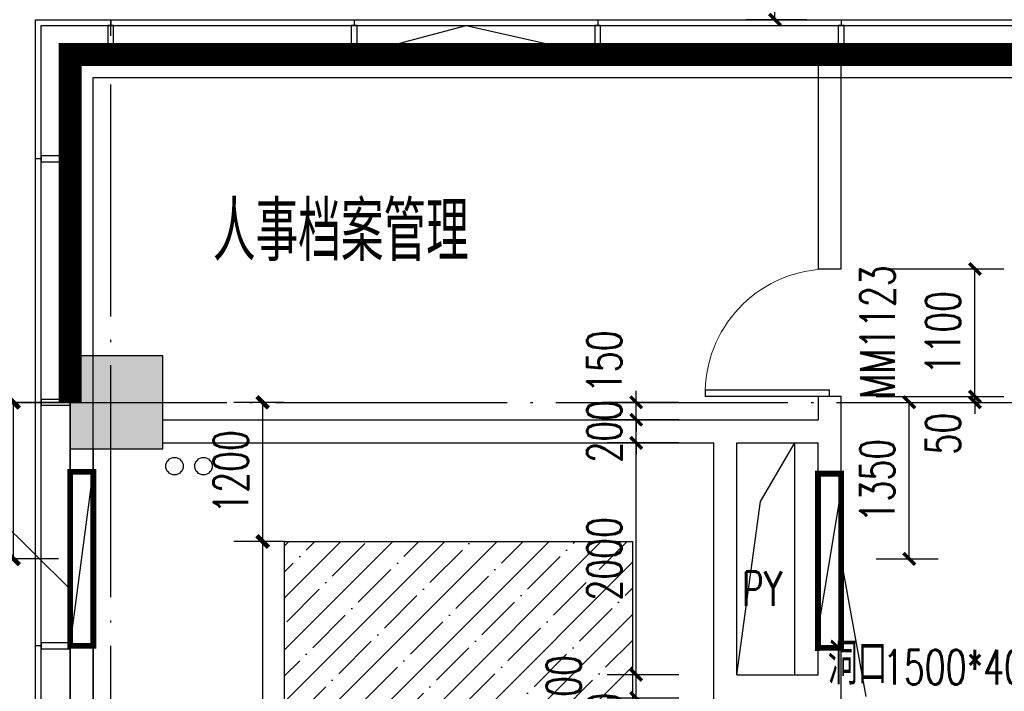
# Model space of a CAD drawing. Extents: x 797781 to 1255204, y 21234 to 1024248.
# Tile 234 of 256: x 895723 to 904215, y 292830 to 298622. Entities that reach past the tile are written whole.
import ezdxf

# ---------------------------------------------------------------- set-up
doc = ezdxf.new("R2010")
doc.units = 0
doc.header["$LTSCALE"] = 1000
doc.header["$MEASUREMENT"] = 0
doc.linetypes.add('230303生产综合楼-平面图_t8$0$DOTE', pattern=[2.42, 2, -0.2, 0.02, -0.2])
doc.linetypes.add('__DASH', pattern=[0.35, 0.25, -0.1])
for name, color, linetype in [('230303生产综合楼-平面图_t8$0$3T_WOOD', 21, 'Continuous'), ('230303生产综合楼-平面图_t8$0$COLUMN', 40, 'Continuous'), ('230303生产综合楼-平面图_t8$0$CURTWALL', 4, 'Continuous'), ('230303生产综合楼-平面图_t8$0$DIM_LEAD', 3, 'Continuous'), ('230303生产综合楼-平面图_t8$0$DOTE', 1, '230303生产综合楼-平面图_t8$0$DOTE'), ('230303生产综合楼-平面图_t8$0$H-楼板留洞', 6, 'Continuous'), ('230303生产综合楼-平面图_t8$0$PUB_DIM', 3, 'Continuous'), ('230303生产综合楼-平面图_t8$0$PUB_HATCH', 8, 'Continuous'), ('230303生产综合楼-平面图_t8$0$PUB_TEXT', 7, 'Continuous'), ('230303生产综合楼-平面图_t8$0$VPIPE-雨水', 4, 'Continuous'), ('230303生产综合楼-平面图_t8$0$WALL', 40, 'Continuous'), ('230303生产综合楼-平面图_t8$0$WINDOW', 4, 'Continuous'), ('230303生产综合楼-平面图_t8$0$WINDOW_TEXT', 7, 'Continuous'), ('230303生产综合楼-平面图_t8$0$条件', 7, 'Continuous'), ('230303生产综合楼-平面图_t8$0$板洞', 6, 'Continuous'), ('230303生产综合楼-平面图_t8$0$通风', 7, 'Continuous'), ('A-暖通提建筑洞口', 1, 'Continuous'), ('DIM_LEAD', 3, 'Continuous'), ('DUCT-新风设备标注', 3, 'Continuous'), ('PUB_DIM', 3, 'Continuous'), ('PUB_HATCH', 8, 'Continuous')]:
    doc.layers.add(name, color=color, linetype=linetype)
doc.styles.add('230303生产综合楼-平面图_t8$0$_TCH_DIM', font='SIMPLEX', dxfattribs={"bigfont": 'GBCBIG'})
doc.styles.add('230303生产综合楼-平面图_T8$0$_TCH_DIM_T3', font='SIMPLEX', dxfattribs={"width": 0.705882, "bigfont": 'GBCBIG'})
doc.styles.add('230303生产综合楼-平面图_t8$0$_TCH_WINDOW', font='SIMPLEX', dxfattribs={"height": 3.5, "bigfont": 'GBCBIG'})
doc.styles.add('_TCH_DIM_T3', font='SIMPLEX', dxfattribs={"width": 0.705882, "bigfont": 'GBCBIG'})
doc.dimstyles.new('230303生产综合楼-平面图_T8$0$_TCH_ARCH&&100', dxfattribs={"dimtxt": 297.5, "dimasz": 100, "dimexe": 250, "dimexo": 300, "dimgap": 126.25, "dimtad": 1, "dimdec": 0, "dimzin": 0, "dimdsep": 46, "dimtxsty": '230303生产综合楼-平面图_T8$0$_TCH_DIM_T3', "dimblk": '230303生产综合楼-平面图_t8$0$_ArchTick', "dimcen": 0.09, "dimclrt": 7, "dimazin": 2, "dimtfac": 1, "dimtdec": 0, "dimtix": 1, "dimtmove": 2, "dimatfit": 3, "dimfxl": 1, "dimtolj": 1, "dimtzin": 0, "dimarcsym": 0})
doc.dimstyles.new('_TCH_ARCH&&100', dxfattribs={"dimtxt": 297.5, "dimasz": 100, "dimexe": 250, "dimexo": 300, "dimgap": 126.25, "dimtad": 1, "dimdec": 0, "dimzin": 0, "dimdsep": 46, "dimtxsty": '_TCH_DIM_T3', "dimblk": 'ARCHTICK', "dimcen": 0.09, "dimclrt": 7, "dimazin": 2, "dimtfac": 1, "dimtdec": 0, "dimtix": 1, "dimtmove": 2, "dimatfit": 3, "dimfxl": 1, "dimtolj": 1, "dimtzin": 0, "dimarcsym": 0})

# ---------------------------------------------------------------- blocks, each defined once
blk = doc.blocks.new('AQ2')
at = {"color": 6, "linetype": '__DASH', "ltscale": 4, "const_width": 200}
blk.add_lwpolyline([(1032885.2, 289423.2), (1032885.2, 292423.2), (1100419.7, 292423.2), (1119335.2, 290462.2)], dxfattribs=at)
blk = doc.blocks.new('_ArchTick')
at = {"color": 0, "linetype": 'ByBlock', "const_width": 0.4}
blk.add_lwpolyline([(-0.5, -0.5), (0.5, 0.5)], dxfattribs=at)
blk = doc.blocks.new('*D6660')
at = {"layer": 'Defpoints', "color": 0, "transparency": 16777216}
for p in [(635021, 292263.9), (635709.1, 292263.9), (635709.1, 290913.9)]:
    blk.add_point(p, dxfattribs=at)
at = {"layer": 'PUB_DIM', "color": 0, "lineweight": -2, "transparency": 16777216}
for p, q in [((635409.1, 292263.9), (634771, 292263.9)), ((635021, 290913.9), (635021, 292263.9)), ((635409.1, 290913.9), (634771, 290913.9))]:
    blk.add_line(p, q, dxfattribs=at)
at = {"layer": 'PUB_DIM', "color": 0, "lineweight": -2, "transparency": 16777216, "xscale": 100, "yscale": 100, "zscale": 100}
for p, rotation in [((635021, 292263.9), 90), ((635021, 290913.9), 270)]:
    blk.add_blockref('_ArchTick', p, dxfattribs=dict(at, rotation=rotation))
at = {"layer": 'PUB_DIM', "color": 7, "transparency": 16777216, "insert": (634746, 291588.9), "char_height": 297.5, "attachment_point": 5, "rotation": 90, "style": '_TCH_DIM_T3'}
blk.add_mtext('\\A1;1350', dxfattribs=at)
blk = doc.blocks.new('230303生产综合楼-平面图_t8$0$_ArchTick')
at = {"color": 0, "linetype": 'ByBlock', "const_width": 0.3}
blk.add_lwpolyline([(-0.5, -0.5), (0.5, 0.5)], dxfattribs=at)
blk = doc.blocks.new('*D6461')
at = {"layer": '230303生产综合楼-平面图_t8$0$PUB_DIM', "color": 0, "lineweight": -2, "transparency": 16777216}
for p, q in [((512262.6, 97143.7), (512799.2, 97143.7)), ((512549.2, 95793.7), (512549.2, 97143.7)), ((512262.6, 95793.7), (512799.2, 95793.7))]:
    blk.add_line(p, q, dxfattribs=at)
at = {"layer": 'Defpoints', "color": 0, "transparency": 16777216}
for p in [(511962.6, 97143.7), (512549.2, 97143.7), (511962.6, 95793.7)]:
    blk.add_point(p, dxfattribs=at)
at = {"layer": '230303生产综合楼-平面图_t8$0$PUB_DIM', "color": 0, "lineweight": -2, "transparency": 16777216, "xscale": 100, "yscale": 100, "zscale": 100}
for p, rotation in [((512549.2, 97143.7), 90), ((512549.2, 95793.7), 270)]:
    blk.add_blockref('230303生产综合楼-平面图_t8$0$_ArchTick', p, dxfattribs=dict(at, rotation=rotation))
at = {"layer": '230303生产综合楼-平面图_t8$0$PUB_DIM', "color": 7, "transparency": 16777216, "insert": (512274.2, 96468.7), "char_height": 297.5, "attachment_point": 5, "rotation": 90, "style": '230303生产综合楼-平面图_T8$0$_TCH_DIM_T3'}
blk.add_mtext('\\A1;1350', dxfattribs=at)
blk = doc.blocks.new('230303生产综合楼-平面图_t8$0$2-XHS')
at = {"layer": '230303生产综合楼-平面图_t8$0$VPIPE-雨水'}
for centre in [(1060057.4, 105924), (1060307.4, 105924)]:
    blk.add_circle(centre, 75, dxfattribs=at)
blk = doc.blocks.new('230303生产综合楼-平面图_t8$0$2WLGJ')
at = {"layer": '230303生产综合楼-平面图_t8$0$3T_WOOD'}
for points in [[(1023985.2, 98446.2), (1023985.2, 98396.2)], [(1026085.2, 98446.2), (1026085.2, 98396.2)], [(1028185.2, 98446.2), (1028185.2, 98396.2)], [(1030285.2, 98446.2), (1030285.2, 98396.2)], [(1023385.2, 97246.2), (1023335.2, 97246.2)], [(1023385.2, 95146.2), (1023335.2, 95146.2)], [(1023385.2, 93046.2), (1023335.2, 93046.2)]]:
    blk.add_lwpolyline(points, dxfattribs=at)
for points in [[(1023960.2, 98146.2), (1024010.2, 98146.2), (1024010.2, 98396.2), (1023960.2, 98396.2)], [(1026060.2, 98146.2), (1026110.2, 98146.2), (1026110.2, 98396.2), (1026060.2, 98396.2)], [(1028160.2, 98146.2), (1028210.2, 98146.2), (1028210.2, 98396.2), (1028160.2, 98396.2)], [(1030260.2, 98146.2), (1030310.2, 98146.2), (1030310.2, 98396.2), (1030260.2, 98396.2)], [(1023385.2, 97271.2), (1023385.2, 97221.2), (1023635.2, 97221.2), (1023635.2, 97271.2)], [(1023385.2, 95171.2), (1023385.2, 95121.2), (1023635.2, 95121.2), (1023635.2, 95171.2)], [(1023385.2, 93071.2), (1023385.2, 93021.2), (1023635.2, 93021.2), (1023635.2, 93071.2)]]:
    blk.add_lwpolyline(points, close=True, dxfattribs=at)
blk = doc.blocks.new('*D2996')
at = {"layer": 'Defpoints', "color": 0, "transparency": 16777216}
for p in [(897818.9, 294121.6), (898304.8, 294121.6), (898304.8, 288621.6)]:
    blk.add_point(p, dxfattribs=at)
at = {"layer": 'PUB_DIM', "color": 0, "lineweight": -2, "transparency": 16777216}
for p, q in [((898004.8, 294121.6), (897568.9, 294121.6)), ((897818.9, 288621.6), (897818.9, 294121.6)), ((898004.8, 288621.6), (897568.9, 288621.6))]:
    blk.add_line(p, q, dxfattribs=at)
at = {"layer": 'PUB_DIM', "color": 0, "lineweight": -2, "transparency": 16777216, "xscale": 100, "yscale": 100, "zscale": 100}
for p, rotation in [((897818.9, 294121.6), 90), ((897818.9, 288621.6), 270)]:
    blk.add_blockref('_ArchTick', p, dxfattribs=dict(at, rotation=rotation))
at = {"layer": 'PUB_DIM', "color": 7, "transparency": 16777216, "insert": (897543.9, 291371.6), "char_height": 297.5, "attachment_point": 5, "rotation": 90, "style": '_TCH_DIM_T3'}
blk.add_mtext('\\A1;5500', dxfattribs=at)
blk = doc.blocks.new('*D2997')
at = {"layer": 'Defpoints', "color": 0, "transparency": 16777216}
for p in [(897818.9, 295321.6), (898304.8, 295321.6), (898304.8, 294121.6)]:
    blk.add_point(p, dxfattribs=at)
at = {"layer": 'PUB_DIM', "color": 0, "lineweight": -2, "transparency": 16777216}
for p, q in [((898004.8, 295321.6), (897568.9, 295321.6)), ((897818.9, 294121.6), (897818.9, 295321.6)), ((898004.8, 294121.6), (897568.9, 294121.6))]:
    blk.add_line(p, q, dxfattribs=at)
at = {"layer": 'PUB_DIM', "color": 0, "lineweight": -2, "transparency": 16777216, "xscale": 100, "yscale": 100, "zscale": 100}
for p, rotation in [((897818.9, 295321.6), 90), ((897818.9, 294121.6), 270)]:
    blk.add_blockref('_ArchTick', p, dxfattribs=dict(at, rotation=rotation))
at = {"layer": 'PUB_DIM', "color": 7, "transparency": 16777216, "insert": (897543.9, 294721.6), "char_height": 297.5, "attachment_point": 5, "rotation": 90, "style": '_TCH_DIM_T3'}
blk.add_mtext('\\A1;1200', dxfattribs=at)
blk = doc.blocks.new('*D5157')
at = {"layer": '230303生产综合楼-平面图_t8$0$PUB_DIM', "color": 0, "lineweight": -2, "transparency": 16777216}
for p, q in [((903961.4, 295371.6), (903961.4, 295471.6)), ((903108, 295371.6), (904211.4, 295371.6)), ((903961.4, 295321.6), (903961.4, 295371.6)), ((903108, 295321.6), (904211.4, 295321.6)), ((903961.4, 295321.6), (903961.4, 295221.6))]:
    blk.add_line(p, q, dxfattribs=at)
at = {"layer": 'Defpoints', "color": 0, "transparency": 16777216}
for p in [(902808, 295371.6), (903961.4, 295371.6), (902808, 295321.6)]:
    blk.add_point(p, dxfattribs=at)
at = {"layer": '230303生产综合楼-平面图_t8$0$PUB_DIM', "color": 0, "lineweight": -2, "transparency": 16777216, "xscale": 100, "yscale": 100, "zscale": 100}
for p, rotation in [((903961.4, 295371.6), 270), ((903961.4, 295321.6), 90)]:
    blk.add_blockref('230303生产综合楼-平面图_t8$0$_ArchTick', p, dxfattribs=dict(at, rotation=rotation))
at = {"layer": '230303生产综合楼-平面图_t8$0$PUB_DIM', "color": 7, "transparency": 16777216, "insert": (903686.4, 295051.6), "char_height": 297.5, "attachment_point": 5, "rotation": 90, "style": '230303生产综合楼-平面图_T8$0$_TCH_DIM_T3'}
blk.add_mtext('\\A1;50', dxfattribs=at)
blk = doc.blocks.new('*D5158')
at = {"layer": '230303生产综合楼-平面图_t8$0$PUB_DIM', "color": 0, "lineweight": -2, "transparency": 16777216}
for p, q in [((903108, 296471.6), (904211.4, 296471.6)), ((903961.4, 295371.6), (903961.4, 296471.6)), ((903108, 295371.6), (904211.4, 295371.6))]:
    blk.add_line(p, q, dxfattribs=at)
at = {"layer": 'Defpoints', "color": 0, "transparency": 16777216}
for p in [(902808, 296471.6), (903961.4, 296471.6), (902808, 295371.6)]:
    blk.add_point(p, dxfattribs=at)
at = {"layer": '230303生产综合楼-平面图_t8$0$PUB_DIM', "color": 0, "lineweight": -2, "transparency": 16777216, "xscale": 100, "yscale": 100, "zscale": 100}
for p, rotation in [((903961.4, 296471.6), 90), ((903961.4, 295371.6), 270)]:
    blk.add_blockref('230303生产综合楼-平面图_t8$0$_ArchTick', p, dxfattribs=dict(at, rotation=rotation))
at = {"layer": '230303生产综合楼-平面图_t8$0$PUB_DIM', "color": 7, "transparency": 16777216, "insert": (903686.4, 295921.6), "char_height": 297.5, "attachment_point": 5, "rotation": 90, "style": '230303生产综合楼-平面图_T8$0$_TCH_DIM_T3'}
blk.add_mtext('\\A1;1100', dxfattribs=at)
blk = doc.blocks.new('*D5246')
at = {"layer": '230303生产综合楼-平面图_t8$0$PUB_DIM', "color": 0, "lineweight": -2, "transparency": 16777216}
for p, q in [((901040, 292771.6), (901040, 292871.6)), ((901408, 292771.6), (900790, 292771.6)), ((901040, 292321.6), (901040, 292771.6)), ((901408, 292321.6), (900790, 292321.6)), ((901040, 292321.6), (901040, 292221.6))]:
    blk.add_line(p, q, dxfattribs=at)
at = {"layer": 'Defpoints', "color": 0, "transparency": 16777216}
for p in [(901040, 292771.6), (901708, 292771.6), (901708, 292321.6)]:
    blk.add_point(p, dxfattribs=at)
at = {"layer": '230303生产综合楼-平面图_t8$0$PUB_DIM', "color": 0, "lineweight": -2, "transparency": 16777216, "xscale": 100, "yscale": 100, "zscale": 100}
for p, rotation in [((901040, 292771.6), 270), ((901040, 292321.6), 90)]:
    blk.add_blockref('230303生产综合楼-平面图_t8$0$_ArchTick', p, dxfattribs=dict(at, rotation=rotation))
at = {"layer": '230303生产综合楼-平面图_t8$0$PUB_DIM', "color": 7, "transparency": 16777216, "insert": (900765, 292546.6), "char_height": 297.5, "attachment_point": 5, "rotation": 90, "style": '230303生产综合楼-平面图_T8$0$_TCH_DIM_T3'}
blk.add_mtext('\\A1;450', dxfattribs=at)
blk = doc.blocks.new('*D5247')
at = {"layer": '230303生产综合楼-平面图_t8$0$PUB_DIM', "color": 0, "lineweight": -2, "transparency": 16777216}
for p, q in [((901040, 292971.6), (901040, 293071.6)), ((901408, 292971.6), (900790, 292971.6)), ((901040, 292771.6), (901040, 292971.6)), ((901408, 292771.6), (900790, 292771.6)), ((901040, 292771.6), (901040, 292671.6))]:
    blk.add_line(p, q, dxfattribs=at)
at = {"layer": 'Defpoints', "color": 0, "transparency": 16777216}
for p in [(901040, 292971.6), (901708, 292971.6), (901708, 292771.6)]:
    blk.add_point(p, dxfattribs=at)
at = {"layer": '230303生产综合楼-平面图_t8$0$PUB_DIM', "color": 0, "lineweight": -2, "transparency": 16777216, "xscale": 100, "yscale": 100, "zscale": 100}
for p, rotation in [((901040, 292971.6), 270), ((901040, 292771.6), 90)]:
    blk.add_blockref('230303生产综合楼-平面图_t8$0$_ArchTick', p, dxfattribs=dict(at, rotation=rotation))
at = {"layer": '230303生产综合楼-平面图_t8$0$PUB_DIM', "color": 7, "transparency": 16777216, "insert": (900415, 292871.6), "char_height": 297.5, "attachment_point": 5, "rotation": 90, "style": '230303生产综合楼-平面图_T8$0$_TCH_DIM_T3'}
blk.add_mtext('\\A1;200', dxfattribs=at)
blk = doc.blocks.new('*D5248')
at = {"layer": '230303生产综合楼-平面图_t8$0$PUB_DIM', "color": 0, "lineweight": -2, "transparency": 16777216}
for p, q in [((901408, 294971.6), (900790, 294971.6)), ((901040, 292971.6), (901040, 294971.6)), ((901408, 292971.6), (900790, 292971.6))]:
    blk.add_line(p, q, dxfattribs=at)
at = {"layer": 'Defpoints', "color": 0, "transparency": 16777216}
for p in [(901040, 294971.6), (901708, 294971.6), (901708, 292971.6)]:
    blk.add_point(p, dxfattribs=at)
at = {"layer": '230303生产综合楼-平面图_t8$0$PUB_DIM', "color": 0, "lineweight": -2, "transparency": 16777216, "xscale": 100, "yscale": 100, "zscale": 100}
for p, rotation in [((901040, 294971.6), 90), ((901040, 292971.6), 270)]:
    blk.add_blockref('230303生产综合楼-平面图_t8$0$_ArchTick', p, dxfattribs=dict(at, rotation=rotation))
at = {"layer": '230303生产综合楼-平面图_t8$0$PUB_DIM', "color": 7, "transparency": 16777216, "insert": (900765, 293971.6), "char_height": 297.5, "attachment_point": 5, "rotation": 90, "style": '230303生产综合楼-平面图_T8$0$_TCH_DIM_T3'}
blk.add_mtext('\\A1;2000', dxfattribs=at)
blk = doc.blocks.new('*D5249')
at = {"layer": '230303生产综合楼-平面图_t8$0$PUB_DIM', "color": 0, "lineweight": -2, "transparency": 16777216}
for p, q in [((901040, 295171.6), (901040, 295271.6)), ((901408, 295171.6), (900790, 295171.6)), ((901040, 294971.6), (901040, 295171.6)), ((901408, 294971.6), (900790, 294971.6)), ((901040, 294971.6), (901040, 294871.6))]:
    blk.add_line(p, q, dxfattribs=at)
at = {"layer": 'Defpoints', "color": 0, "transparency": 16777216}
for p in [(901040, 295171.6), (901708, 295171.6), (901708, 294971.6)]:
    blk.add_point(p, dxfattribs=at)
at = {"layer": '230303生产综合楼-平面图_t8$0$PUB_DIM', "color": 0, "lineweight": -2, "transparency": 16777216, "xscale": 100, "yscale": 100, "zscale": 100}
for p, rotation in [((901040, 295171.6), 270), ((901040, 294971.6), 90)]:
    blk.add_blockref('230303生产综合楼-平面图_t8$0$_ArchTick', p, dxfattribs=dict(at, rotation=rotation))
at = {"layer": '230303生产综合楼-平面图_t8$0$PUB_DIM', "color": 7, "transparency": 16777216, "insert": (900765, 295071.6), "char_height": 297.5, "attachment_point": 5, "rotation": 90, "style": '230303生产综合楼-平面图_T8$0$_TCH_DIM_T3'}
blk.add_mtext('\\A1;200', dxfattribs=at)
blk = doc.blocks.new('*D5250')
at = {"layer": '230303生产综合楼-平面图_t8$0$PUB_DIM', "color": 0, "lineweight": -2, "transparency": 16777216}
for p, q in [((901040, 295321.6), (901040, 295421.6)), ((901408, 295321.6), (900790, 295321.6)), ((901040, 295171.6), (901040, 295321.6)), ((901408, 295171.6), (900790, 295171.6)), ((901040, 295171.6), (901040, 295071.6))]:
    blk.add_line(p, q, dxfattribs=at)
at = {"layer": 'Defpoints', "color": 0, "transparency": 16777216}
for p in [(901040, 295321.6), (901708, 295321.6), (901708, 295171.6)]:
    blk.add_point(p, dxfattribs=at)
at = {"layer": '230303生产综合楼-平面图_t8$0$PUB_DIM', "color": 0, "lineweight": -2, "transparency": 16777216, "xscale": 100, "yscale": 100, "zscale": 100}
for p, rotation in [((901040, 295321.6), 270), ((901040, 295171.6), 90)]:
    blk.add_blockref('230303生产综合楼-平面图_t8$0$_ArchTick', p, dxfattribs=dict(at, rotation=rotation))
at = {"layer": '230303生产综合楼-平面图_t8$0$PUB_DIM', "color": 7, "transparency": 16777216, "insert": (900765, 295671.6), "char_height": 297.5, "attachment_point": 5, "rotation": 90, "style": '230303生产综合楼-平面图_T8$0$_TCH_DIM_T3'}
blk.add_mtext('\\A1;150', dxfattribs=at)
blk = doc.blocks.new('*D5403')
at = {"layer": '230303生产综合楼-平面图_t8$0$PUB_DIM', "color": 0, "lineweight": -2, "transparency": 16777216}
for p, q in [((902508, 299821.6), (901986.5, 299821.6)), ((902236.5, 298621.6), (902236.5, 299821.6)), ((902508, 298621.6), (901986.5, 298621.6))]:
    blk.add_line(p, q, dxfattribs=at)
at = {"layer": 'Defpoints', "color": 0, "transparency": 16777216}
for p in [(902236.5, 299821.6), (902808, 299821.6), (902808, 298621.6)]:
    blk.add_point(p, dxfattribs=at)
at = {"layer": '230303生产综合楼-平面图_t8$0$PUB_DIM', "color": 0, "lineweight": -2, "transparency": 16777216, "xscale": 100, "yscale": 100, "zscale": 100}
for p, rotation in [((902236.5, 299821.6), 90), ((902236.5, 298621.6), 270)]:
    blk.add_blockref('230303生产综合楼-平面图_t8$0$_ArchTick', p, dxfattribs=dict(at, rotation=rotation))
at = {"layer": '230303生产综合楼-平面图_t8$0$PUB_DIM', "color": 7, "transparency": 16777216, "insert": (901961.5, 299221.6), "char_height": 297.5, "attachment_point": 5, "rotation": 90, "style": '230303生产综合楼-平面图_T8$0$_TCH_DIM_T3'}
blk.add_mtext('\\A1;1200', dxfattribs=at)
blk = doc.blocks.new('230303生产综合楼-平面图_t8$0$$DorLib2D$00000001')
for p, q in [((0.45, 0.975), (0.5, 0.975)), ((0.45, 0), (0.45, 0.975)), ((0.5, 0), (0.5, 0.975)), ((0.5, 0), (0.45, 0))]:
    blk.add_line(p, q)
at = {"lineweight": 13}
blk.add_arc((0.475, 0), 0.975, 91.46928, 180, dxfattribs=at)
blk = doc.blocks.new('_FZH')
blk.add_lwpolyline([(-0.5, -0.5), (0.5, -0.5), (0.5, 0.5), (-0.5, 0.5)], close=True)
at = {"layer": 'PUB_HATCH'}
blk.add_solid([(-0.5, -0.5), (0.5, -0.5), (-0.5, 0.5), (0.5, 0.5)], dxfattribs=at)
blk = doc.blocks.new('2FND22')
at = {"layer": 'A-暖通提建筑洞口', "const_width": 50}
blk.add_lwpolyline([(635509.1, 291663.9), (635709.1, 291663.9), (635709.1, 290163.9), (635509.1, 290163.9)], close=True, dxfattribs=at)
at = {"layer": 'A-暖通提建筑洞口'}
blk.add_lwpolyline([(635509.1, 290163.9), (635709.1, 291663.9)], dxfattribs=at)
at = {"layer": 'DIM_LEAD'}
blk.add_line((635509.1, 290652), (634055.7, 292089.4), dxfattribs=at)
blk.add_line((635509.1, 290652), (634055.7, 292089.4), dxfattribs=at)
at = {"layer": 'PUB_DIM'}
dim = blk.add_aligned_dim(p1=(635709.1, 290913.9), p2=(635709.1, 292263.9), distance=688.2, dimstyle='_TCH_ARCH&&100', dxfattribs=at)
dim.commit()
dim.dimension.update_dxf_attribs({"geometry": '*D6660', "text_midpoint": (634746, 291588.9)})
blk = doc.blocks.new('230303生产综合楼-平面图_t8$0$2FNTD')
at = {"layer": '230303生产综合楼-平面图_t8$0$DIM_LEAD'}
blk.add_line((511962.6, 95778.4), (512173.8, 94605.6), dxfattribs=at)
at = {"layer": '230303生产综合楼-平面图_t8$0$条件', "color": 1}
blk.add_lwpolyline([(511762.7, 95178.4), (511962.7, 96378.4)], dxfattribs=at)
at = {"layer": '230303生产综合楼-平面图_t8$0$通风', "color": 6, "const_width": 50}
blk.add_lwpolyline([(511762.7, 95025.5), (511762.9, 96528.4), (511962.7, 96528.4), (511962.4, 95028.4), (511762.7, 95025.5)], dxfattribs=at)
at = {"layer": '230303生产综合楼-平面图_t8$0$PUB_TEXT', "style": '230303生产综合楼-平面图_t8$0$_TCH_DIM'}
blk.add_text('洞口', height=357.45, dxfattribs=at).set_placement((511846.8, 94710.6))
at = {"layer": '230303生产综合楼-平面图_t8$0$PUB_TEXT', "style": '230303生产综合楼-平面图_t8$0$_TCH_DIM', "width": 0.705882}
blk.add_text('1500*400', height=297.5, dxfattribs=at).set_placement((512323.4, 94710.6))
at = {"layer": '230303生产综合楼-平面图_t8$0$PUB_DIM'}
dim = blk.add_aligned_dim(p1=(511962.6, 95793.7), p2=(511962.6, 97143.7), distance=-586.6, dimstyle='230303生产综合楼-平面图_T8$0$_TCH_ARCH&&100', dxfattribs=at)
dim.commit()
dim.dimension.update_dxf_attribs({"geometry": '*D6461', "text_midpoint": (512274.2, 96468.7)})

msp = doc.modelspace()

# ---------------------------------------------------------------- hatches: boundary and pattern name
at = {"layer": 'PUB_HATCH'}
h = msp.add_hatch(dxfattribs=at)
h.set_pattern_fill('ANSI35', color=256, scale=100)
h.set_pattern_definition([(45, (0, 0), (-224.5064, 224.5064), []), (45, (224.5, 0), (-224.5064, 224.5064), [396.875, -79.375, 0, -79.375])])
h.paths.add_polyline_path([(901007.5, 294121.6), (901007.5, 288621.6), (898007.5, 288621.6), (898007.5, 294121.6)])

# ---------------------------------------------------------------- linework, layer by layer
at = {"layer": '230303生产综合楼-平面图_t8$0$CURTWALL'}
for points in [[(895858, 298621.6), (963708, 298621.6), (989558, 295941.7), (989558, 268921.6), (921708, 268921.6), (895858, 271601.4)], [(895908, 298571.6), (963705.4, 298571.6), (989508, 295896.6), (989508, 268971.6), (921710.6, 268971.6), (895908, 271646.5)], [(896158, 298321.6), (963692.5, 298321.6), (989258, 295671.2), (989258, 269221.6), (921723.5, 269221.6), (896158, 271872)]]:
    msp.add_lwpolyline(points, close=True, dxfattribs=at)
msp.add_lwpolyline([(898633, 298321.6), (899574.8, 298571.6), (900683, 298321.6)], dxfattribs=at)
at = {"layer": '230303生产综合楼-平面图_t8$0$DOTE'}
for p, q in [((896508, 267021.6), (896508, 298621.6)), ((895508, 295321.6), (989908, 295321.6))]:
    msp.add_line(p, q, dxfattribs=at)
at = {"layer": '230303生产综合楼-平面图_t8$0$H-楼板留洞'}
msp.add_lwpolyline([(902408, 292971.6), (902408, 294971.6)], dxfattribs=at)
at = {"layer": '230303生产综合楼-平面图_t8$0$PUB_HATCH', "color": 8}
msp.add_lwpolyline([(896358, 286950.1), (896358, 298121.6), (963682.2, 298121.6), (989058, 295490.8), (989058, 284821.6)], dxfattribs=at)
at = {"layer": '230303生产综合楼-平面图_t8$0$WALL'}
for p, q in [((902608, 298321.6), (902608, 296471.6)), ((902808, 298321.6), (902608, 298321.6)), ((902808, 296471.6), (902808, 298321.6)), ((902608, 296471.6), (902808, 296471.6)), ((902808, 295371.6), (902608, 295371.6)), ((902608, 295371.6), (902608, 295171.6)), ((902808, 295071.6), (902808, 295371.6)), ((896958, 295171.6), (901808, 295171.6)), ((901808, 295171.6), (902608, 295171.6)), ((902808, 292871.6), (902808, 295071.6)), ((896158, 294921.6), (896158, 287721.6)), ((896358, 294921.6), (896358, 287821.6)), ((896958, 294971.6), (901708, 294971.6)), ((901708, 292871.6), (901708, 294971.6)), ((901908, 292971.6), (901908, 294971.6)), ((901908, 294971.6), (902608, 294971.6)), ((902608, 292971.6), (902608, 294971.6)), ((901908, 292971.6), (902608, 292971.6)), ((901708, 292121.6), (901708, 292871.6)), ((902808, 292221.6), (902808, 292871.6))]:
    msp.add_line(p, q, dxfattribs=at)
at = {"layer": '230303生产综合楼-平面图_t8$0$板洞'}
msp.add_lwpolyline([(901908, 292971.6), (902112.7, 294465.7), (902408, 294971.6)], dxfattribs=at)
at = {"layer": 'DUCT-新风设备标注'}
msp.add_lwpolyline([(901007.5, 294121.6), (901007.5, 288621.6), (898007.5, 288621.6), (898007.5, 294121.6)], close=True, dxfattribs=at)

# ---------------------------------------------------------------- block references
for name, p in [('AQ2', (-136727.2, 5898.4)), ('230303生产综合楼-平面图_t8$0$2WLGJ', (-127477.2, 200175.3)), ('230303生产综合楼-平面图_t8$0$2FNTD', (390845.4, 198177.9)), ('2FND22', (260648.9, 3057.7)), ('230303生产综合楼-平面图_t8$0$2-XHS', (-162999.4, 188847.3))]:
    msp.add_blockref(name, p)
at = {"layer": '230303生产综合楼-平面图_t8$0$COLUMN', "xscale": 800, "yscale": 800, "zscale": 800, "rotation": 270}
msp.add_blockref('_FZH', (896558, 295321.6), dxfattribs=at)
at = {"layer": '230303生产综合楼-平面图_t8$0$WINDOW'}
ref = msp.add_blockref('230303生产综合楼-平面图_t8$0$$DorLib2D$00000001', (902708, 295921.6), dxfattribs=dict(at, xscale=-1100, yscale=1100, zscale=200, rotation=90))
ref.add_attrib('A', 'MM1123', (903269.3, 295351.6), dxfattribs={"layer": '230303生产综合楼-平面图_t8$0$WINDOW_TEXT', "ltscale": 2, "height": 297.5, "rotation": 90, "style": '230303生产综合楼-平面图_t8$0$_TCH_WINDOW', "width": 0.705882})

# ---------------------------------------------------------------- texts
at = {"layer": '230303生产综合楼-平面图_t8$0$PUB_TEXT', "style": '230303生产综合楼-平面图_t8$0$_TCH_DIM'}
msp.add_text('人事档案管理', height=510.64, dxfattribs=at).set_placement((897389.8, 296541))
at = {"layer": '230303生产综合楼-平面图_t8$0$PUB_TEXT', "style": '230303生产综合楼-平面图_t8$0$_TCH_DIM', "width": 0.705882}
msp.add_text('PY', height=297.5, dxfattribs=at).set_placement((901951, 293566.7))

# ---------------------------------------------------------------- dimensions: what is measured, and where the dimension line sits
at = {"layer": '230303生产综合楼-平面图_t8$0$PUB_DIM'}
for p1, p2, distance, picture, middle in [((902808, 298621.6), (902808, 299821.6), 571.5, '*D5403', (901961.5, 299221.6)), ((902808, 295371.6), (902808, 296471.6), -1153.4, '*D5158', (903686.4, 295921.6)), ((901708, 294971.6), (901708, 295171.6), 668, '*D5249', (900765, 295071.6)), ((901708, 292971.6), (901708, 294971.6), 668, '*D5248', (900765, 293971.6)), ((901708, 292321.6), (901708, 292771.6), 668, '*D5246', (900765, 292546.6))]:
    dim = msp.add_aligned_dim(p1=p1, p2=p2, distance=distance, dimstyle='230303生产综合楼-平面图_T8$0$_TCH_ARCH&&100', dxfattribs=at)
    dim.commit()
    dim.dimension.update_dxf_attribs({"geometry": picture, "text_midpoint": middle})
for base, p1, p2, picture, middle in [((901040, 295321.6), (901708, 295171.6), (901708, 295321.6), '*D5250', (900765, 295671.6)), ((903961.4, 295371.6), (902808, 295321.6), (902808, 295371.6), '*D5157', (903686.4, 295051.6)), ((901040, 292971.6), (901708, 292771.6), (901708, 292971.6), '*D5247', (900415, 292871.6))]:
    dim = msp.add_linear_dim(base=base, p1=p1, p2=p2, angle=90, dimstyle='230303生产综合楼-平面图_T8$0$_TCH_ARCH&&100', dxfattribs=at)
    dim.commit()
    dim.dimension.update_dxf_attribs({"geometry": picture, "text_midpoint": middle, "dimtype": 161})
at = {"layer": 'PUB_DIM'}
for p1, p2, picture, middle in [((898304.8, 294121.6), (898304.8, 295321.6), '*D2997', (897543.9, 294721.6)), ((898304.8, 288621.6), (898304.8, 294121.6), '*D2996', (897543.9, 291371.6))]:
    dim = msp.add_aligned_dim(p1=p1, p2=p2, distance=485.9, dimstyle='_TCH_ARCH&&100', dxfattribs=at)
    dim.commit()
    dim.dimension.update_dxf_attribs({"geometry": picture, "text_midpoint": middle})

doc.saveas('drawing.dxf')
